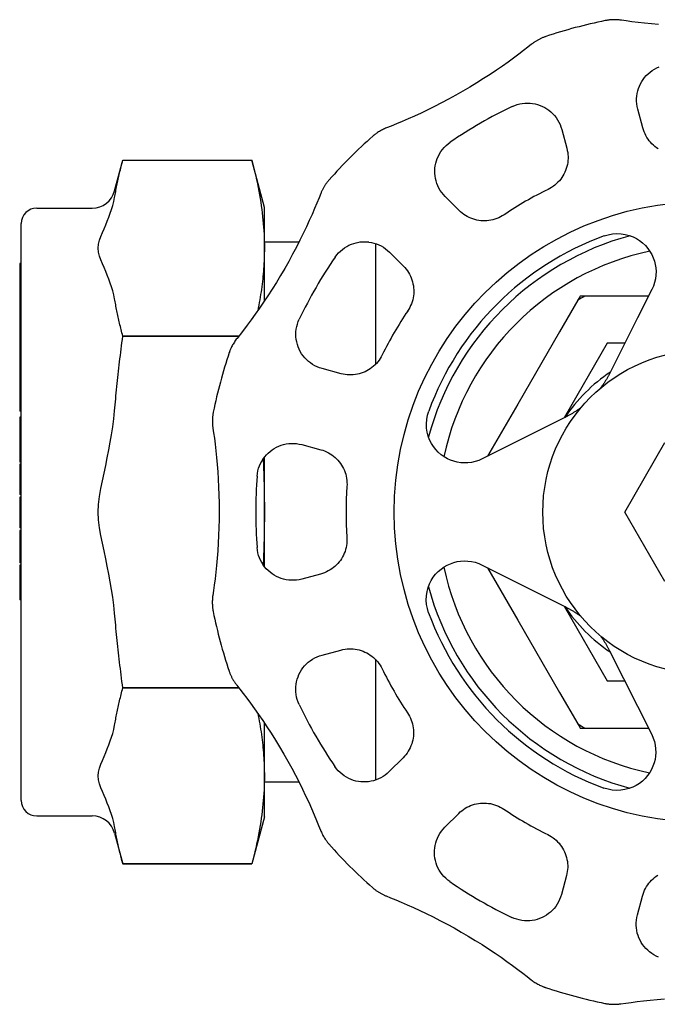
# Model space of a CAD drawing. Header units: millimetres. Extents: x 58 to 3779, y 25 to 436.
# Tile 7 of 8: x 271 to 312, y 372 to 436. Entities that reach past the tile are written whole.
import ezdxf

# ---------------------------------------------------------------- set-up
doc = ezdxf.new("R2010")
doc.units = ezdxf.units.MM
doc.layers.add('DETAIL', color=2, linetype='Continuous')

msp = doc.modelspace()

# ---------------------------------------------------------------- linework, layer by layer
at = {"layer": 'DETAIL'}
for p, q in [((311.427, 429.266), (311.098, 430.495)), ((306.171, 429.177), (306.5, 427.948)), ((277.203, 425.185), (277.737, 427.177)), ((277.737, 427.177), (277.737, 427.177)), ((277.737, 427.177), (286.087, 427.177)), ((277.737, 427.177), (286.087, 427.177)), ((286.905, 424.123), (286.087, 427.177)), ((299.518, 423.922), (298.619, 424.822)), ((272.155, 424.073), (275.754, 424.073)), ((286.905, 421.477), (286.905, 424.123)), ((271.155, 385.673), (271.155, 423.073)), ((289.151, 421.873), (286.905, 421.873)), ((293.681, 421.873), (293.088, 421.873)), ((286.905, 418.043), (286.905, 421.477)), ((294.094, 421.78), (294.094, 413.929)), ((295.011, 421.218), (295.91, 420.318)), ((271.055, 420.476), (271.055, 417.916)), ((271.155, 420.476), (271.055, 420.476)), ((312.01, 418.799), (311.081, 416.953)), ((307.204, 418.101), (306.027, 416.063)), ((307.334, 418.326), (307.204, 418.101)), ((307.361, 418.373), (307.334, 418.326)), ((307.415, 418.373), (307.361, 418.373)), ((307.675, 418.373), (307.415, 418.373)), ((310.028, 418.373), (307.675, 418.373)), ((311.795, 418.373), (310.028, 418.373)), ((271.055, 417.916), (271.055, 417.717)), ((271.155, 417.916), (271.055, 417.916)), ((271.055, 417.717), (271.055, 417.26)), ((271.155, 417.717), (271.055, 417.717)), ((271.055, 417.26), (271.055, 417.074)), ((271.155, 417.26), (271.055, 417.26)), ((271.055, 417.074), (271.055, 416.621)), ((271.155, 417.074), (271.055, 417.074)), ((311.081, 416.953), (309.278, 413.369)), ((271.055, 416.621), (271.055, 416.422)), ((271.155, 416.621), (271.055, 416.621)), ((271.155, 416.422), (271.055, 416.422)), ((271.055, 416.422), (271.055, 416.365)), ((271.055, 416.365), (271.055, 416.106)), ((271.155, 416.365), (271.055, 416.365)), ((271.055, 416.106), (271.055, 415.512)), ((271.155, 416.106), (271.055, 416.106)), ((271.055, 415.512), (271.055, 415.27)), ((271.155, 415.512), (271.055, 415.512)), ((277.737, 415.773), (277.737, 415.777)), ((285.249, 415.777), (277.737, 415.777)), ((277.737, 415.773), (285.246, 415.773)), ((306.027, 416.063), (303.319, 411.373)), ((271.055, 415.27), (271.055, 414.681)), ((271.155, 415.27), (271.055, 415.27)), ((309.122, 415.323), (306.328, 410.485)), ((310.261, 415.323), (309.122, 415.323)), ((271.055, 414.681), (271.055, 414.422)), ((271.155, 414.681), (271.055, 414.681)), ((271.055, 414.422), (271.055, 413.51)), ((271.155, 414.422), (271.055, 414.422)), ((291.877, 413.341), (290.649, 413.67)), ((271.055, 413.51), (271.055, 413.094)), ((271.055, 413.094), (271.055, 412.818)), ((271.155, 413.094), (271.055, 413.094)), ((271.055, 412.818), (271.055, 412.642)), ((271.155, 412.818), (271.055, 412.818)), ((271.055, 412.642), (271.055, 410.922)), ((271.155, 412.642), (271.055, 412.642)), ((303.319, 411.373), (301.37, 407.996)), ((271.155, 410.922), (271.055, 410.922)), ((271.055, 410.526), (271.055, 409.943)), ((271.155, 410.526), (271.055, 410.526)), ((306.454, 410.547), (302.868, 408.748)), ((271.055, 409.943), (271.055, 409.718)), ((271.155, 409.943), (271.055, 409.943)), ((271.055, 409.718), (271.055, 409.217)), ((271.155, 409.718), (271.055, 409.718)), ((271.055, 409.217), (271.055, 408.557)), ((271.155, 409.217), (271.055, 409.217)), ((271.055, 408.557), (271.055, 408.326)), ((271.155, 408.557), (271.055, 408.557)), ((289.326, 408.745), (290.555, 408.415)), ((302.868, 408.748), (301.021, 407.821)), ((310.247, 404.373), (312.846, 408.873)), ((271.055, 408.326), (271.055, 407.601)), ((271.155, 408.326), (271.055, 408.326)), ((286.905, 404.373), (286.905, 407.923)), ((271.155, 407.601), (271.055, 407.601)), ((271.055, 407.48), (271.055, 407.398)), ((271.155, 407.48), (271.055, 407.48)), ((271.055, 407.398), (271.055, 405.92)), ((271.155, 407.398), (271.055, 407.398)), ((271.055, 405.92), (271.055, 405.873)), ((271.155, 405.92), (271.055, 405.92)), ((271.055, 405.873), (271.055, 405.521)), ((271.155, 405.873), (271.055, 405.873)), ((271.055, 405.521), (271.055, 405.509)), ((271.155, 405.509), (271.055, 405.509)), ((271.055, 405.339), (271.055, 405.294)), ((271.155, 405.339), (271.055, 405.339)), ((271.055, 405.294), (271.055, 405.26)), ((271.155, 405.294), (271.055, 405.294)), ((271.055, 405.26), (271.055, 404.281)), ((271.155, 405.26), (271.055, 405.26)), ((271.055, 404.281), (271.055, 403.35)), ((286.905, 400.847), (286.905, 404.373)), ((312.846, 399.873), (310.247, 404.373)), ((271.155, 403.35), (271.055, 403.35)), ((271.055, 403.18), (271.055, 403.131)), ((271.155, 403.18), (271.055, 403.18)), ((271.055, 403.131), (271.055, 401.495)), ((271.155, 403.131), (271.055, 403.131)), ((271.055, 401.495), (271.055, 401.196)), ((271.155, 401.495), (271.055, 401.495)), ((271.055, 401.196), (271.055, 401.079)), ((271.155, 401.196), (271.055, 401.196)), ((271.155, 401.079), (271.055, 401.079)), ((271.055, 400.931), (271.055, 400.834)), ((271.155, 400.931), (271.055, 400.931)), ((271.055, 400.834), (271.055, 398.967)), ((271.155, 400.834), (271.055, 400.834)), ((301.018, 400.939), (302.864, 400.01)), ((290.551, 400.356), (289.322, 400.027)), ((301.36, 400.767), (303.319, 397.373)), ((302.864, 400.01), (306.447, 398.207)), ((271.055, 398.967), (271.055, 398.677)), ((271.155, 398.967), (271.055, 398.967)), ((271.155, 398.677), (271.055, 398.677)), ((306.323, 398.27), (309.122, 393.423)), ((303.319, 397.373), (306.027, 392.683)), ((290.64, 395.1), (291.868, 395.429)), ((309.269, 395.383), (311.068, 391.798)), ((294.094, 394.829), (294.094, 386.993)), ((309.122, 393.423), (310.253, 393.423)), ((277.737, 392.969), (277.737, 392.973)), ((285.259, 392.973), (277.737, 392.973)), ((277.737, 392.969), (285.262, 392.969)), ((306.027, 392.683), (307.204, 390.645)), ((311.068, 391.798), (311.995, 389.951)), ((286.905, 387.269), (286.905, 390.711)), ((307.204, 390.645), (307.334, 390.42)), ((307.334, 390.42), (307.361, 390.373)), ((307.361, 390.373), (307.415, 390.373)), ((307.415, 390.373), (307.675, 390.373)), ((307.675, 390.373), (310.028, 390.373)), ((310.028, 390.373), (311.783, 390.373)), ((295.894, 388.448), (294.994, 387.549)), ((286.905, 384.623), (286.905, 387.269)), ((289.147, 386.873), (286.905, 386.873)), ((298.599, 383.941), (299.499, 384.84)), ((272.155, 384.673), (275.754, 384.673)), ((286.905, 384.623), (286.087, 381.569)), ((277.203, 383.561), (277.737, 381.569)), ((277.737, 381.569), (277.737, 381.569)), ((277.737, 381.569), (286.087, 381.569)), ((286.087, 381.569), (277.737, 381.569)), ((286.087, 381.569), (286.087, 381.569)), ((306.476, 380.807), (306.146, 379.578)), ((311.072, 378.256), (311.402, 379.484))]:
    msp.add_line(p, q, dxfattribs=at)
at = {"layer": 'DETAIL', "flags": 128}
for points in [[(310.04, 436.251), (309.965, 436.262), (309.891, 436.27), (309.817, 436.277), (309.743, 436.282), (309.669, 436.285), (309.595, 436.286), (309.521, 436.285), (309.45, 436.283), (309.383, 436.279), (309.321, 436.274), (309.263, 436.268), (309.211, 436.262), (309.164, 436.256), (309.123, 436.25), (309.088, 436.244), (309.06, 436.239), (309.039, 436.235), (309.025, 436.233), (309.015, 436.231), (309.008, 436.229), (309.003, 436.228), (308.998, 436.227), (308.995, 436.227), (308.991, 436.226)], [(312.448, 435.966), (311.985, 436.009), (311.537, 436.055), (311.11, 436.104), (310.713, 436.155), (310.352, 436.205), (310.04, 436.251)], [(304.215, 434.694), (303.973, 434.502), (303.693, 434.285), (303.382, 434.049), (303.047, 433.8), (302.693, 433.543), (302.324, 433.282), (301.935, 433.015), (301.528, 432.744), (301.104, 432.469), (300.667, 432.194), (300.218, 431.921), (299.761, 431.653), (299.3, 431.391), (298.839, 431.138), (298.38, 430.895), (297.928, 430.662), (297.484, 430.443), (297.054, 430.237), (296.632, 430.042), (296.22, 429.857), (295.826, 429.687), (295.456, 429.532), (295.118, 429.395), (294.824, 429.278)], [(305.136, 435.195), (305.105, 435.185), (305.065, 435.17), (305.024, 435.155), (304.983, 435.139), (304.942, 435.123), (304.901, 435.106), (304.861, 435.088), (304.821, 435.069), (304.781, 435.05), (304.741, 435.031), (304.701, 435.011), (304.662, 434.99), (304.623, 434.968), (304.584, 434.946), (304.546, 434.924), (304.508, 434.901), (304.47, 434.877), (304.433, 434.852), (304.396, 434.827), (304.359, 434.802), (304.322, 434.776), (304.286, 434.749), (304.25, 434.722), (304.215, 434.694)], [(311.098, 430.495), (311.06, 430.662), (311.035, 430.83), (311.022, 431), (311.021, 431.169), (311.033, 431.337), (311.058, 431.503), (311.094, 431.666), (311.141, 431.825), (311.2, 431.98), (311.269, 432.13), (311.349, 432.275), (311.439, 432.413), (311.539, 432.545), (311.649, 432.669), (311.767, 432.785), (311.894, 432.893), (312.028, 432.992), (312.17, 433.081), (312.319, 433.16), (312.475, 433.228)], [(302.963, 430.661), (303.121, 430.728), (303.283, 430.784), (303.448, 430.828), (303.615, 430.858), (303.783, 430.877), (303.951, 430.883), (304.119, 430.877), (304.285, 430.858), (304.449, 430.828), (304.609, 430.786), (304.766, 430.733), (304.918, 430.669), (305.065, 430.594), (305.207, 430.509), (305.342, 430.413), (305.47, 430.308), (305.591, 430.194), (305.703, 430.071), (305.807, 429.939), (305.901, 429.8), (305.985, 429.653), (306.059, 429.5), (306.121, 429.341), (306.171, 429.177)], [(294.824, 429.278), (294.755, 429.25), (294.687, 429.221), (294.619, 429.189), (294.553, 429.157), (294.487, 429.122), (294.423, 429.086), (294.359, 429.049), (294.299, 429.011), (294.243, 428.975), (294.191, 428.939), (294.144, 428.905), (294.102, 428.874), (294.064, 428.845), (294.032, 428.819), (294.005, 428.797), (293.983, 428.779), (293.966, 428.765), (293.956, 428.755), (293.948, 428.749), (293.942, 428.744), (293.938, 428.74), (293.935, 428.737), (293.932, 428.735), (293.929, 428.732)], [(312.42, 427.915), (312.311, 427.988), (312.207, 428.068), (312.107, 428.153), (312.012, 428.243), (311.923, 428.34), (311.839, 428.441), (311.76, 428.547), (311.688, 428.657), (311.622, 428.772), (311.563, 428.89), (311.51, 429.012), (311.465, 429.138), (311.427, 429.266)], [(298.619, 424.822), (298.503, 424.948), (298.397, 425.081), (298.301, 425.222), (298.216, 425.368), (298.142, 425.519), (298.08, 425.675), (298.03, 425.834), (297.991, 425.996), (297.965, 426.16), (297.95, 426.324), (297.947, 426.489), (297.956, 426.654), (297.977, 426.818), (298.009, 426.98), (298.053, 427.14), (298.109, 427.297), (298.176, 427.45), (298.255, 427.598), (298.345, 427.741), (298.445, 427.878), (298.556, 428.007), (298.676, 428.128), (298.805, 428.239), (298.942, 428.342)], [(306.5, 427.948), (306.531, 427.818), (306.554, 427.687), (306.569, 427.555), (306.577, 427.422), (306.577, 427.29), (306.57, 427.159), (306.555, 427.028), (306.532, 426.898), (306.503, 426.77), (306.466, 426.644), (306.422, 426.521), (306.371, 426.4), (306.313, 426.282), (306.248, 426.167), (306.177, 426.057), (306.1, 425.95), (306.016, 425.848), (305.926, 425.75), (305.831, 425.658), (305.731, 425.571), (305.626, 425.49), (305.516, 425.416), (305.402, 425.347), (305.283, 425.285)], [(277.203, 424.758), (277.219, 424.855), (277.236, 424.952), (277.254, 425.05), (277.272, 425.147), (277.29, 425.245), (277.309, 425.344), (277.329, 425.442), (277.349, 425.541), (277.369, 425.64), (277.39, 425.74), (277.412, 425.84), (277.434, 425.94), (277.456, 426.041), (277.479, 426.142), (277.502, 426.243), (277.526, 426.345), (277.551, 426.447), (277.576, 426.55), (277.601, 426.653), (277.627, 426.757), (277.654, 426.861), (277.681, 426.966), (277.708, 427.071), (277.737, 427.177)], [(286.087, 427.177), (286.156, 426.915), (286.221, 426.656), (286.283, 426.401), (286.342, 426.149), (286.398, 425.9), (286.451, 425.654), (286.501, 425.41), (286.547, 425.168), (286.591, 424.929), (286.631, 424.692), (286.669, 424.457), (286.704, 424.223), (286.736, 423.99), (286.765, 423.759), (286.792, 423.529), (286.815, 423.3), (286.836, 423.071), (286.854, 422.843), (286.87, 422.616), (286.882, 422.388), (286.892, 422.161), (286.899, 421.933), (286.903, 421.705), (286.905, 421.477)], [(291.106, 425.912), (291.084, 425.887), (291.057, 425.855), (291.029, 425.822), (291.001, 425.787), (290.974, 425.752), (290.948, 425.717), (290.921, 425.681), (290.896, 425.645), (290.87, 425.609), (290.846, 425.572), (290.822, 425.535), (290.798, 425.497), (290.775, 425.459), (290.753, 425.421), (290.731, 425.382), (290.709, 425.343), (290.688, 425.303), (290.668, 425.263), (290.649, 425.223), (290.629, 425.183), (290.611, 425.142), (290.593, 425.101), (290.576, 425.059), (290.559, 425.017)], [(277.203, 418.196), (277.15, 418.457), (277.084, 418.717), (277.008, 418.97), (276.925, 419.211), (276.831, 419.464), (276.729, 419.72), (276.627, 419.965), (276.52, 420.215), (276.413, 420.469), (276.316, 420.712), (276.228, 420.968), (276.163, 421.227), (276.138, 421.477), (276.163, 421.726), (276.228, 421.986), (276.316, 422.241), (276.413, 422.485), (276.52, 422.739), (276.627, 422.989), (276.729, 423.234), (276.831, 423.49), (276.925, 423.743), (277.008, 423.984), (277.084, 424.237), (277.15, 424.497), (277.203, 424.758)], [(290.559, 425.017), (290.445, 424.731), (290.311, 424.402), (290.16, 424.042), (289.995, 423.659), (289.816, 423.26), (289.627, 422.849), (289.424, 422.424), (289.207, 421.985), (288.977, 421.535), (288.736, 421.078), (288.484, 420.618), (288.222, 420.157), (287.954, 419.7), (287.681, 419.25), (287.405, 418.81), (287.13, 418.382), (286.856, 417.97), (286.586, 417.577), (286.318, 417.197), (286.053, 416.831), (285.797, 416.487), (285.554, 416.168), (285.331, 415.88), (285.134, 415.632)], [(302.433, 423.642), (302.32, 423.57), (302.204, 423.506), (302.084, 423.448), (301.961, 423.397), (301.835, 423.354), (301.708, 423.317), (301.578, 423.289), (301.448, 423.268), (301.317, 423.254), (301.186, 423.248), (301.055, 423.25), (300.924, 423.258), (300.793, 423.275), (300.664, 423.299), (300.537, 423.33), (300.411, 423.368), (300.288, 423.414), (300.167, 423.466), (300.049, 423.526), (299.935, 423.592), (299.824, 423.665), (299.718, 423.745), (299.616, 423.83), (299.518, 423.922)], [(291.491, 420.898), (291.594, 421.036), (291.706, 421.165), (291.828, 421.285), (291.957, 421.396), (292.094, 421.496), (292.237, 421.586), (292.386, 421.664), (292.539, 421.731), (292.696, 421.787), (292.855, 421.831), (293.017, 421.863), (293.181, 421.883), (293.346, 421.892), (293.511, 421.889), (293.676, 421.874), (293.839, 421.847), (294, 421.808), (294.159, 421.758), (294.315, 421.695), (294.466, 421.622), (294.613, 421.537), (294.753, 421.441), (294.886, 421.334), (295.011, 421.218)], [(308.92, 422.271), (309.185, 422.351), (309.459, 422.401), (309.737, 422.422), (310.014, 422.411), (310.284, 422.37), (310.543, 422.301), (310.786, 422.209), (311.009, 422.097), (311.216, 421.966), (311.408, 421.816), (311.585, 421.647), (311.744, 421.464), (311.883, 421.268), (312.001, 421.061), (312.098, 420.849), (312.173, 420.632), (312.227, 420.416), (312.261, 420.195), (312.276, 419.965), (312.269, 419.729), (312.239, 419.491), (312.185, 419.255), (312.109, 419.023), (312.01, 418.799)], [(286.905, 421.477), (286.904, 421.31), (286.902, 421.144), (286.898, 420.977), (286.893, 420.811), (286.886, 420.645), (286.878, 420.479), (286.868, 420.313), (286.857, 420.147), (286.844, 419.981), (286.83, 419.814), (286.815, 419.648), (286.798, 419.48), (286.779, 419.313), (286.759, 419.144), (286.738, 418.976), (286.715, 418.806), (286.69, 418.636), (286.664, 418.465), (286.637, 418.293), (286.608, 418.121), (286.577, 417.947), (286.545, 417.772), (286.511, 417.596), (286.475, 417.419)], [(295.91, 420.318), (296.002, 420.221), (296.088, 420.118), (296.167, 420.012), (296.24, 419.901), (296.306, 419.786), (296.366, 419.668), (296.418, 419.547), (296.464, 419.424), (296.502, 419.298), (296.533, 419.171), (296.557, 419.042), (296.573, 418.911), (296.582, 418.78), (296.583, 418.649), (296.577, 418.518), (296.563, 418.387), (296.542, 418.257), (296.513, 418.127), (296.476, 418), (296.433, 417.874), (296.382, 417.751), (296.324, 417.632), (296.26, 417.516), (296.188, 417.403)], [(277.737, 415.777), (277.708, 415.883), (277.681, 415.988), (277.654, 416.093), (277.627, 416.197), (277.601, 416.301), (277.576, 416.404), (277.551, 416.507), (277.526, 416.609), (277.502, 416.711), (277.479, 416.812), (277.456, 416.913), (277.434, 417.014), (277.412, 417.114), (277.39, 417.214), (277.369, 417.314), (277.349, 417.413), (277.329, 417.512), (277.309, 417.61), (277.29, 417.709), (277.272, 417.807), (277.254, 417.904), (277.236, 418.002), (277.219, 418.099), (277.203, 418.196)], [(290.649, 413.67), (290.485, 413.721), (290.326, 413.783), (290.173, 413.857), (290.026, 413.941), (289.887, 414.036), (289.755, 414.139), (289.632, 414.252), (289.518, 414.373), (289.413, 414.501), (289.318, 414.637), (289.233, 414.778), (289.158, 414.925), (289.094, 415.077), (289.041, 415.234), (289, 415.395), (288.97, 415.558), (288.951, 415.724), (288.945, 415.892), (288.952, 416.061), (288.97, 416.229), (289.001, 416.396), (289.045, 416.56), (289.101, 416.722), (289.169, 416.88)], [(277.203, 410.936), (277.219, 411.129), (277.236, 411.324), (277.254, 411.518), (277.272, 411.714), (277.29, 411.91), (277.309, 412.106), (277.329, 412.303), (277.349, 412.501), (277.369, 412.699), (277.39, 412.899), (277.412, 413.098), (277.434, 413.299), (277.456, 413.5), (277.479, 413.702), (277.502, 413.905), (277.526, 414.109), (277.551, 414.314), (277.576, 414.519), (277.601, 414.726), (277.627, 414.933), (277.654, 415.142), (277.681, 415.351), (277.708, 415.562), (277.737, 415.773)], [(285.134, 415.632), (285.088, 415.573), (285.044, 415.513), (285.001, 415.453), (284.96, 415.391), (284.92, 415.328), (284.882, 415.265), (284.846, 415.201), (284.813, 415.138), (284.782, 415.078), (284.755, 415.022), (284.731, 414.969), (284.71, 414.92), (284.692, 414.877), (284.677, 414.838), (284.665, 414.805), (284.655, 414.778), (284.648, 414.758), (284.643, 414.745), (284.64, 414.735), (284.637, 414.728), (284.636, 414.723), (284.634, 414.718), (284.633, 414.715), (284.632, 414.712)], [(294.542, 414.555), (294.479, 414.436), (294.411, 414.322), (294.336, 414.212), (294.255, 414.107), (294.168, 414.007), (294.076, 413.912), (293.978, 413.822), (293.876, 413.739), (293.769, 413.661), (293.659, 413.59), (293.544, 413.526), (293.426, 413.468), (293.305, 413.417), (293.182, 413.374), (293.056, 413.337), (292.928, 413.307), (292.799, 413.285), (292.668, 413.27), (292.536, 413.263), (292.403, 413.263), (292.271, 413.271), (292.139, 413.286), (292.007, 413.31), (291.877, 413.341)], [(309.278, 413.369), (309.258, 413.33), (309.238, 413.291), (309.217, 413.251), (309.196, 413.212), (309.174, 413.172), (309.152, 413.132), (309.13, 413.092), (309.107, 413.052), (309.084, 413.012), (309.06, 412.971), (309.036, 412.931), (309.011, 412.891), (308.986, 412.85), (308.96, 412.81), (308.934, 412.769), (308.908, 412.728), (308.881, 412.688), (308.853, 412.647), (308.825, 412.606), (308.797, 412.565), (308.768, 412.525), (308.738, 412.484), (308.708, 412.443), (308.678, 412.402)], [(307.421, 411.147), (307.381, 411.117), (307.341, 411.087), (307.3, 411.058), (307.26, 411.03), (307.22, 411.001), (307.179, 410.974), (307.139, 410.946), (307.098, 410.92), (307.058, 410.893), (307.017, 410.867), (306.977, 410.842), (306.936, 410.817), (306.896, 410.792), (306.856, 410.768), (306.815, 410.744), (306.775, 410.72), (306.735, 410.697), (306.694, 410.675), (306.654, 410.653), (306.614, 410.631), (306.574, 410.609), (306.534, 410.588), (306.494, 410.568), (306.454, 410.547)], [(277.203, 397.81), (277.15, 398.333), (277.084, 398.853), (277.008, 399.358), (276.925, 399.841), (276.831, 400.348), (276.729, 400.859), (276.627, 401.35), (276.52, 401.849), (276.413, 402.357), (276.316, 402.844), (276.228, 403.355), (276.163, 403.874), (276.138, 404.373), (276.163, 404.872), (276.228, 405.391), (276.316, 405.902), (276.413, 406.389), (276.52, 406.897), (276.627, 407.396), (276.729, 407.887), (276.831, 408.398), (276.925, 408.904), (277.008, 409.388), (277.084, 409.893), (277.15, 410.412), (277.203, 410.936)], [(283.597, 410.857), (283.591, 410.825), (283.583, 410.783), (283.576, 410.741), (283.569, 410.697), (283.563, 410.653), (283.557, 410.61), (283.552, 410.565), (283.548, 410.521), (283.545, 410.477), (283.542, 410.433), (283.54, 410.389), (283.538, 410.344), (283.537, 410.3), (283.537, 410.255), (283.537, 410.211), (283.538, 410.166), (283.54, 410.122), (283.542, 410.077), (283.545, 410.032), (283.549, 409.988), (283.553, 409.943), (283.558, 409.898), (283.564, 409.854), (283.571, 409.809)], [(301.021, 407.821), (300.797, 407.723), (300.565, 407.646), (300.329, 407.593), (300.091, 407.563), (299.855, 407.557), (299.625, 407.571), (299.404, 407.605), (299.188, 407.66), (298.971, 407.735), (298.759, 407.832), (298.552, 407.95), (298.356, 408.089), (298.173, 408.249), (298.005, 408.426), (297.855, 408.619), (297.724, 408.825), (297.612, 409.048), (297.52, 409.291), (297.452, 409.55), (297.411, 409.82), (297.401, 410.097), (297.421, 410.376), (297.472, 410.65), (297.552, 410.914)], [(283.571, 409.809), (283.616, 409.503), (283.664, 409.151), (283.714, 408.763), (283.762, 408.347), (283.807, 407.91), (283.848, 407.46), (283.885, 406.989), (283.916, 406.5), (283.942, 405.996), (283.961, 405.48), (283.973, 404.956), (283.978, 404.426), (283.974, 403.897), (283.962, 403.371), (283.943, 402.853), (283.918, 402.345), (283.887, 401.852), (283.85, 401.377), (283.808, 400.914), (283.761, 400.466), (283.712, 400.04), (283.661, 399.642), (283.611, 399.281), (283.565, 398.969)], [(286.437, 406.708), (286.458, 406.879), (286.49, 407.046), (286.535, 407.211), (286.592, 407.371), (286.66, 407.526), (286.739, 407.676), (286.829, 407.818), (286.928, 407.952), (287.035, 408.079), (287.152, 408.197), (287.276, 408.306), (287.408, 408.406), (287.546, 408.496), (287.691, 408.575), (287.841, 408.645), (287.996, 408.703), (288.155, 408.751), (288.318, 408.786), (288.484, 408.81), (288.652, 408.822), (288.821, 408.822), (288.991, 408.809), (289.16, 408.783), (289.326, 408.745)], [(286.825, 407.812), (286.832, 407.669), (286.838, 407.525), (286.844, 407.382), (286.849, 407.238), (286.855, 407.095), (286.86, 406.952), (286.865, 406.809), (286.869, 406.666), (286.874, 406.522), (286.878, 406.379), (286.881, 406.236), (286.885, 406.093), (286.888, 405.95), (286.891, 405.807), (286.894, 405.664), (286.896, 405.521), (286.898, 405.378), (286.9, 405.234), (286.901, 405.091), (286.903, 404.948), (286.904, 404.804), (286.904, 404.661), (286.905, 404.517), (286.905, 404.373)], [(290.555, 408.415), (290.683, 408.377), (290.808, 408.331), (290.93, 408.278), (291.049, 408.219), (291.164, 408.153), (291.274, 408.08), (291.38, 408.002), (291.481, 407.917), (291.577, 407.828), (291.668, 407.733), (291.753, 407.633), (291.832, 407.528), (291.905, 407.419), (291.972, 407.306), (292.032, 407.189), (292.086, 407.069), (292.132, 406.946), (292.172, 406.819), (292.204, 406.69), (292.229, 406.56), (292.247, 406.428), (292.256, 406.296), (292.258, 406.163), (292.253, 406.03)], [(286.905, 404.373), (286.905, 404.23), (286.904, 404.087), (286.904, 403.945), (286.903, 403.802), (286.901, 403.659), (286.9, 403.517), (286.898, 403.375), (286.896, 403.232), (286.894, 403.09), (286.891, 402.948), (286.888, 402.806), (286.885, 402.664), (286.882, 402.522), (286.878, 402.379), (286.874, 402.237), (286.87, 402.095), (286.865, 401.953), (286.861, 401.811), (286.855, 401.668), (286.85, 401.526), (286.845, 401.384), (286.839, 401.241), (286.833, 401.098), (286.826, 400.956)], [(292.251, 402.74), (292.257, 402.606), (292.254, 402.473), (292.244, 402.34), (292.227, 402.209), (292.202, 402.078), (292.169, 401.949), (292.129, 401.823), (292.083, 401.7), (292.029, 401.58), (291.968, 401.463), (291.901, 401.35), (291.828, 401.241), (291.749, 401.136), (291.664, 401.037), (291.573, 400.942), (291.477, 400.852), (291.376, 400.768), (291.27, 400.69), (291.159, 400.617), (291.045, 400.552), (290.926, 400.492), (290.804, 400.44), (290.679, 400.394), (290.551, 400.356)], [(289.322, 400.027), (289.155, 399.989), (288.986, 399.964), (288.817, 399.951), (288.648, 399.951), (288.479, 399.963), (288.314, 399.987), (288.151, 400.023), (287.992, 400.07), (287.836, 400.129), (287.686, 400.199), (287.542, 400.279), (287.404, 400.369), (287.272, 400.469), (287.148, 400.578), (287.031, 400.696), (286.924, 400.823), (286.825, 400.957), (286.736, 401.1), (286.657, 401.249), (286.589, 401.404), (286.532, 401.564), (286.488, 401.729), (286.455, 401.896), (286.435, 402.067)], [(297.545, 397.85), (297.466, 398.114), (297.415, 398.388), (297.395, 398.667), (297.406, 398.944), (297.447, 399.214), (297.516, 399.473), (297.608, 399.716), (297.719, 399.939), (297.85, 400.145), (298.001, 400.338), (298.169, 400.515), (298.353, 400.674), (298.549, 400.813), (298.755, 400.931), (298.968, 401.027), (299.184, 401.103), (299.401, 401.157), (299.621, 401.191), (299.851, 401.205), (300.087, 401.198), (300.325, 401.168), (300.562, 401.115), (300.794, 401.038), (301.018, 400.939)], [(283.565, 398.969), (283.555, 398.895), (283.546, 398.821), (283.54, 398.746), (283.535, 398.672), (283.532, 398.598), (283.531, 398.524), (283.532, 398.45), (283.534, 398.379), (283.538, 398.312), (283.543, 398.25), (283.548, 398.193), (283.554, 398.14), (283.561, 398.093), (283.567, 398.052), (283.572, 398.018), (283.577, 397.99), (283.581, 397.969), (283.584, 397.955), (283.586, 397.945), (283.587, 397.937), (283.588, 397.932), (283.589, 397.928), (283.59, 397.924), (283.591, 397.921)], [(277.737, 392.973), (277.708, 393.184), (277.681, 393.395), (277.654, 393.604), (277.627, 393.813), (277.601, 394.02), (277.576, 394.227), (277.551, 394.432), (277.526, 394.637), (277.502, 394.841), (277.479, 395.044), (277.456, 395.246), (277.434, 395.447), (277.412, 395.648), (277.39, 395.847), (277.369, 396.047), (277.349, 396.245), (277.329, 396.443), (277.309, 396.64), (277.29, 396.836), (277.272, 397.032), (277.254, 397.228), (277.236, 397.422), (277.219, 397.617), (277.203, 397.81)], [(306.447, 398.207), (306.487, 398.188), (306.526, 398.167), (306.565, 398.147), (306.605, 398.125), (306.645, 398.104), (306.685, 398.082), (306.725, 398.059), (306.765, 398.036), (306.805, 398.013), (306.845, 397.989), (306.885, 397.965), (306.926, 397.94), (306.966, 397.915), (307.007, 397.89), (307.048, 397.864), (307.088, 397.837), (307.129, 397.81), (307.17, 397.782), (307.21, 397.754), (307.251, 397.726), (307.292, 397.697), (307.333, 397.667), (307.374, 397.637), (307.414, 397.607)], [(308.67, 396.351), (308.7, 396.31), (308.729, 396.27), (308.758, 396.23), (308.787, 396.189), (308.815, 396.149), (308.843, 396.108), (308.87, 396.068), (308.897, 396.028), (308.923, 395.987), (308.949, 395.947), (308.975, 395.906), (309, 395.866), (309.025, 395.825), (309.049, 395.785), (309.073, 395.745), (309.096, 395.704), (309.119, 395.664), (309.142, 395.624), (309.164, 395.583), (309.186, 395.543), (309.207, 395.503), (309.228, 395.463), (309.249, 395.423), (309.269, 395.383)], [(289.156, 391.892), (289.088, 392.05), (289.032, 392.212), (288.989, 392.377), (288.958, 392.544), (288.94, 392.712), (288.934, 392.881), (288.94, 393.049), (288.958, 393.215), (288.989, 393.378), (289.03, 393.539), (289.084, 393.695), (289.148, 393.848), (289.223, 393.995), (289.308, 394.136), (289.403, 394.271), (289.508, 394.399), (289.623, 394.52), (289.746, 394.633), (289.877, 394.736), (290.017, 394.83), (290.164, 394.915), (290.317, 394.988), (290.476, 395.05), (290.64, 395.1)], [(291.868, 395.429), (291.998, 395.46), (292.13, 395.483), (292.262, 395.498), (292.394, 395.506), (292.526, 395.506), (292.658, 395.499), (292.789, 395.484), (292.918, 395.462), (293.046, 395.432), (293.172, 395.395), (293.296, 395.351), (293.417, 395.3), (293.535, 395.242), (293.649, 395.177), (293.76, 395.106), (293.867, 395.029), (293.969, 394.945), (294.067, 394.856), (294.159, 394.76), (294.245, 394.66), (294.326, 394.555), (294.401, 394.445), (294.469, 394.331), (294.531, 394.212)], [(284.622, 394.065), (284.632, 394.034), (284.646, 393.994), (284.661, 393.954), (284.677, 393.913), (284.694, 393.872), (284.711, 393.831), (284.729, 393.79), (284.747, 393.75), (284.766, 393.71), (284.786, 393.67), (284.806, 393.631), (284.827, 393.591), (284.848, 393.552), (284.87, 393.514), (284.893, 393.475), (284.916, 393.437), (284.94, 393.399), (284.964, 393.362), (284.989, 393.325), (285.015, 393.288), (285.041, 393.252), (285.068, 393.215), (285.095, 393.18), (285.123, 393.144)], [(285.123, 393.144), (285.314, 392.902), (285.532, 392.622), (285.768, 392.312), (286.017, 391.977), (286.274, 391.622), (286.534, 391.253), (286.801, 390.865), (287.073, 390.457), (287.347, 390.033), (287.622, 389.596), (287.895, 389.147), (288.164, 388.69), (288.426, 388.23), (288.679, 387.768), (288.922, 387.309), (289.154, 386.857), (289.374, 386.414), (289.58, 385.983), (289.775, 385.561), (289.959, 385.149), (290.13, 384.755), (290.285, 384.386), (290.422, 384.048), (290.538, 383.754)], [(277.203, 390.55), (277.219, 390.647), (277.236, 390.744), (277.254, 390.842), (277.272, 390.939), (277.29, 391.037), (277.309, 391.136), (277.329, 391.234), (277.349, 391.333), (277.369, 391.432), (277.39, 391.532), (277.412, 391.632), (277.434, 391.732), (277.456, 391.833), (277.479, 391.934), (277.502, 392.035), (277.526, 392.137), (277.551, 392.239), (277.576, 392.342), (277.601, 392.445), (277.627, 392.549), (277.654, 392.653), (277.681, 392.758), (277.708, 392.863), (277.737, 392.969)], [(286.472, 391.342), (286.508, 391.164), (286.542, 390.987), (286.575, 390.812), (286.605, 390.637), (286.635, 390.464), (286.663, 390.291), (286.689, 390.12), (286.713, 389.949), (286.737, 389.779), (286.758, 389.61), (286.778, 389.441), (286.797, 389.273), (286.814, 389.105), (286.83, 388.937), (286.844, 388.77), (286.857, 388.603), (286.868, 388.437), (286.878, 388.27), (286.886, 388.104), (286.893, 387.937), (286.898, 387.77), (286.902, 387.603), (286.904, 387.436), (286.905, 387.269)], [(296.175, 391.362), (296.246, 391.249), (296.311, 391.133), (296.369, 391.013), (296.419, 390.891), (296.463, 390.765), (296.499, 390.637), (296.528, 390.508), (296.549, 390.378), (296.562, 390.247), (296.569, 390.115), (296.567, 389.984), (296.558, 389.853), (296.542, 389.723), (296.518, 389.594), (296.487, 389.466), (296.448, 389.341), (296.403, 389.217), (296.35, 389.096), (296.291, 388.979), (296.224, 388.864), (296.151, 388.754), (296.072, 388.647), (295.986, 388.545), (295.894, 388.448)], [(277.203, 383.988), (277.15, 384.249), (277.084, 384.509), (277.008, 384.762), (276.925, 385.003), (276.831, 385.256), (276.729, 385.512), (276.627, 385.757), (276.52, 386.007), (276.413, 386.261), (276.316, 386.504), (276.228, 386.76), (276.163, 387.019), (276.138, 387.269), (276.163, 387.518), (276.228, 387.778), (276.316, 388.033), (276.413, 388.277), (276.52, 388.531), (276.627, 388.781), (276.729, 389.026), (276.831, 389.282), (276.925, 389.535), (277.008, 389.776), (277.084, 390.029), (277.15, 390.289), (277.203, 390.55)], [(311.995, 389.951), (312.094, 389.727), (312.171, 389.495), (312.224, 389.258), (312.253, 389.02), (312.26, 388.784), (312.245, 388.554), (312.211, 388.333), (312.157, 388.117), (312.081, 387.901), (311.985, 387.688), (311.867, 387.482), (311.727, 387.286), (311.568, 387.102), (311.391, 386.934), (311.198, 386.784), (310.992, 386.653), (310.768, 386.542), (310.525, 386.45), (310.266, 386.381), (309.996, 386.34), (309.719, 386.33), (309.441, 386.351), (309.167, 386.401), (308.902, 386.481)], [(294.994, 387.549), (294.869, 387.432), (294.735, 387.326), (294.595, 387.23), (294.449, 387.145), (294.297, 387.072), (294.142, 387.01), (293.982, 386.959), (293.821, 386.921), (293.657, 386.894), (293.492, 386.879), (293.327, 386.876), (293.162, 386.885), (292.998, 386.906), (292.836, 386.939), (292.676, 386.983), (292.52, 387.039), (292.367, 387.106), (292.219, 387.184), (292.076, 387.274), (291.939, 387.375), (291.81, 387.485), (291.689, 387.605), (291.577, 387.734), (291.475, 387.872)], [(286.905, 387.269), (286.903, 387.04), (286.899, 386.813), (286.892, 386.585), (286.882, 386.357), (286.87, 386.13), (286.854, 385.902), (286.836, 385.674), (286.815, 385.446), (286.792, 385.217), (286.765, 384.987), (286.736, 384.756), (286.704, 384.523), (286.669, 384.289), (286.631, 384.054), (286.591, 383.817), (286.547, 383.577), (286.501, 383.336), (286.451, 383.092), (286.398, 382.846), (286.342, 382.597), (286.283, 382.345), (286.221, 382.09), (286.156, 381.831), (286.087, 381.569)], [(299.499, 384.84), (299.596, 384.931), (299.698, 385.017), (299.805, 385.097), (299.916, 385.169), (300.03, 385.236), (300.148, 385.295), (300.269, 385.348), (300.393, 385.393), (300.519, 385.431), (300.646, 385.462), (300.775, 385.486), (300.905, 385.502), (301.036, 385.511), (301.168, 385.512), (301.299, 385.506), (301.43, 385.492), (301.56, 385.471), (301.689, 385.442), (301.817, 385.406), (301.943, 385.362), (302.065, 385.311), (302.185, 385.254), (302.301, 385.189), (302.413, 385.117)], [(277.737, 381.569), (277.708, 381.675), (277.681, 381.78), (277.654, 381.885), (277.627, 381.989), (277.601, 382.093), (277.576, 382.196), (277.551, 382.299), (277.526, 382.401), (277.502, 382.503), (277.479, 382.604), (277.456, 382.705), (277.434, 382.806), (277.412, 382.906), (277.39, 383.006), (277.369, 383.106), (277.349, 383.205), (277.329, 383.304), (277.309, 383.402), (277.29, 383.501), (277.272, 383.599), (277.254, 383.696), (277.236, 383.794), (277.219, 383.891), (277.203, 383.988)], [(290.538, 383.754), (290.566, 383.684), (290.596, 383.616), (290.627, 383.549), (290.66, 383.482), (290.694, 383.417), (290.73, 383.352), (290.768, 383.289), (290.805, 383.228), (290.842, 383.172), (290.877, 383.121), (290.911, 383.074), (290.943, 383.031), (290.971, 382.994), (290.997, 382.961), (291.02, 382.934), (291.038, 382.912), (291.052, 382.896), (291.061, 382.885), (291.068, 382.877), (291.073, 382.871), (291.077, 382.867), (291.08, 382.864), (291.082, 382.861), (291.084, 382.859)], [(298.918, 380.42), (298.781, 380.523), (298.651, 380.636), (298.531, 380.757), (298.421, 380.887), (298.32, 381.023), (298.231, 381.166), (298.153, 381.315), (298.086, 381.468), (298.03, 381.625), (297.986, 381.785), (297.954, 381.947), (297.933, 382.111), (297.925, 382.275), (297.928, 382.44), (297.943, 382.605), (297.97, 382.768), (298.009, 382.93), (298.059, 383.089), (298.121, 383.244), (298.195, 383.396), (298.28, 383.542), (298.376, 383.682), (298.482, 383.815), (298.599, 383.941)], [(305.262, 383.471), (305.381, 383.409), (305.495, 383.34), (305.605, 383.265), (305.71, 383.185), (305.81, 383.098), (305.905, 383.005), (305.994, 382.908), (306.078, 382.805), (306.155, 382.699), (306.226, 382.588), (306.291, 382.474), (306.348, 382.356), (306.399, 382.235), (306.443, 382.111), (306.48, 381.985), (306.509, 381.857), (306.532, 381.728), (306.547, 381.597), (306.554, 381.465), (306.554, 381.333), (306.546, 381.2), (306.53, 381.068), (306.507, 380.937), (306.476, 380.807)], [(311.402, 379.484), (311.44, 379.612), (311.486, 379.738), (311.538, 379.86), (311.598, 379.978), (311.664, 380.093), (311.736, 380.204), (311.815, 380.31), (311.899, 380.411), (311.989, 380.506), (312.084, 380.597), (312.184, 380.682), (312.288, 380.761), (312.397, 380.834)], [(293.905, 380.035), (293.929, 380.014), (293.962, 379.986), (293.995, 379.958), (294.029, 379.931), (294.064, 379.904), (294.1, 379.877), (294.135, 379.851), (294.171, 379.825), (294.208, 379.8), (294.245, 379.775), (294.282, 379.751), (294.32, 379.727), (294.358, 379.704), (294.396, 379.682), (294.435, 379.66), (294.474, 379.639), (294.513, 379.618), (294.553, 379.598), (294.593, 379.578), (294.634, 379.559), (294.675, 379.54), (294.716, 379.522), (294.757, 379.505), (294.799, 379.488)], [(294.799, 379.488), (295.086, 379.374), (295.415, 379.241), (295.774, 379.09), (296.158, 378.924), (296.557, 378.746), (296.967, 378.556), (297.393, 378.353), (297.832, 378.136), (298.282, 377.906), (298.738, 377.665), (299.199, 377.413), (299.66, 377.152), (300.117, 376.883), (300.567, 376.61), (301.007, 376.335), (301.434, 376.059), (301.846, 375.785), (302.24, 375.515), (302.62, 375.247), (302.985, 374.983), (303.33, 374.727), (303.649, 374.484), (303.937, 374.26), (304.184, 374.063)], [(306.146, 379.578), (306.096, 379.415), (306.033, 379.256), (305.96, 379.102), (305.875, 378.956), (305.781, 378.816), (305.677, 378.685), (305.565, 378.562), (305.444, 378.447), (305.315, 378.342), (305.18, 378.247), (305.039, 378.162), (304.891, 378.088), (304.739, 378.024), (304.582, 377.971), (304.422, 377.929), (304.258, 377.899), (304.093, 377.881), (303.925, 377.875), (303.756, 377.881), (303.588, 377.899), (303.421, 377.931), (303.256, 377.974), (303.094, 378.03), (302.936, 378.098)], [(312.446, 375.521), (312.29, 375.59), (312.141, 375.669), (311.999, 375.758), (311.865, 375.857), (311.738, 375.965), (311.62, 376.081), (311.511, 376.206), (311.411, 376.337), (311.321, 376.476), (311.241, 376.62), (311.172, 376.771), (311.113, 376.926), (311.066, 377.085), (311.03, 377.248), (311.006, 377.413), (310.994, 377.581), (310.995, 377.751), (311.008, 377.92), (311.034, 378.089), (311.072, 378.256)], [(304.184, 374.063), (304.243, 374.017), (304.303, 373.973), (304.364, 373.93), (304.426, 373.889), (304.488, 373.85), (304.552, 373.812), (304.616, 373.775), (304.679, 373.742), (304.738, 373.712), (304.795, 373.685), (304.848, 373.661), (304.896, 373.64), (304.94, 373.622), (304.978, 373.607), (305.011, 373.594), (305.038, 373.584), (305.058, 373.577), (305.072, 373.573), (305.082, 373.569), (305.089, 373.567), (305.094, 373.565), (305.098, 373.564), (305.102, 373.562), (305.105, 373.561)], [(310.008, 372.5), (310.313, 372.545), (310.666, 372.594), (311.054, 372.643), (311.47, 372.691), (311.906, 372.736), (312.357, 372.777), (312.827, 372.814)], [(308.959, 372.526), (308.991, 372.52), (309.033, 372.512), (309.076, 372.505), (309.119, 372.498), (309.163, 372.492), (309.207, 372.487), (309.251, 372.482), (309.295, 372.478), (309.339, 372.474), (309.384, 372.471), (309.428, 372.469), (309.472, 372.467), (309.517, 372.466), (309.561, 372.466), (309.606, 372.466), (309.65, 372.467), (309.695, 372.469), (309.74, 372.472), (309.784, 372.475), (309.829, 372.478), (309.874, 372.483), (309.918, 372.488), (309.963, 372.494), (310.008, 372.5)]]:
    msp.add_lwpolyline(points, dxfattribs=at)
at = {"layer": 'DETAIL'}
for radius in [20.126, 10.5]:
    msp.add_circle((315.444, 404.373), radius, dxfattribs=at)
for centre, radius, start, end in [((315.444, 404.373), 32.5, 101.45101, 108.49145), ((315.444, 404.373), 29.1, 115.39751, 124.54496), ((315.444, 404.373), 32.5, 131.45101, 138.49145), ((275.754, 425.573), 1.5, 270, 345), ((315.444, 404.373), 23.25, 115.91374, 124.02873), ((272.155, 423.073), 1, 90, 180), ((315.444, 404.373), 18.555, 105.14239, 164.80008), ((315.444, 404.373), 19.05, 110.02491, 159.91756), ((315.444, 404.373), 17.283, 101.92039, 168.02208), ((315.444, 404.373), 29.1, 145.39751, 154.54496), ((315.444, 404.373), 16.011, 119.02678, 120.97322), ((315.444, 404.373), 23.25, 145.91374, 154.02873), ((315.444, 404.373), 32.5, 161.45101, 168.49145), ((315.444, 404.373), 10.95, 124.01074, 145.93173), ((315.444, 404.373), 29.1, 175.39751, 184.54496), ((315.444, 404.373), 23.25, 175.91374, 184.02873), ((315.444, 404.373), 17.283, 191.92039, 258.02208), ((315.444, 404.373), 18.555, 195.14239, 254.80008), ((315.444, 404.373), 10.95, 214.01074, 235.93173), ((315.444, 404.373), 32.5, 191.45102, 198.49146), ((315.444, 404.373), 19.05, 200.02491, 249.91756), ((315.444, 404.373), 23.25, 205.91374, 214.02873), ((315.444, 404.373), 29.1, 205.39751, 214.54496), ((315.444, 404.373), 16.011, 239.02678, 240.97322), ((272.155, 385.673), 1, 180, 270), ((315.444, 404.373), 23.25, 235.91374, 244.02873), ((275.754, 383.173), 1.5, 15, 90), ((315.444, 404.373), 32.5, 221.45102, 228.49146), ((315.444, 404.373), 29.1, 235.39751, 244.54496), ((315.444, 404.373), 32.5, 251.45102, 258.49146)]:
    msp.add_arc(centre, radius, start, end, dxfattribs=at)

doc.saveas('drawing.dxf')
